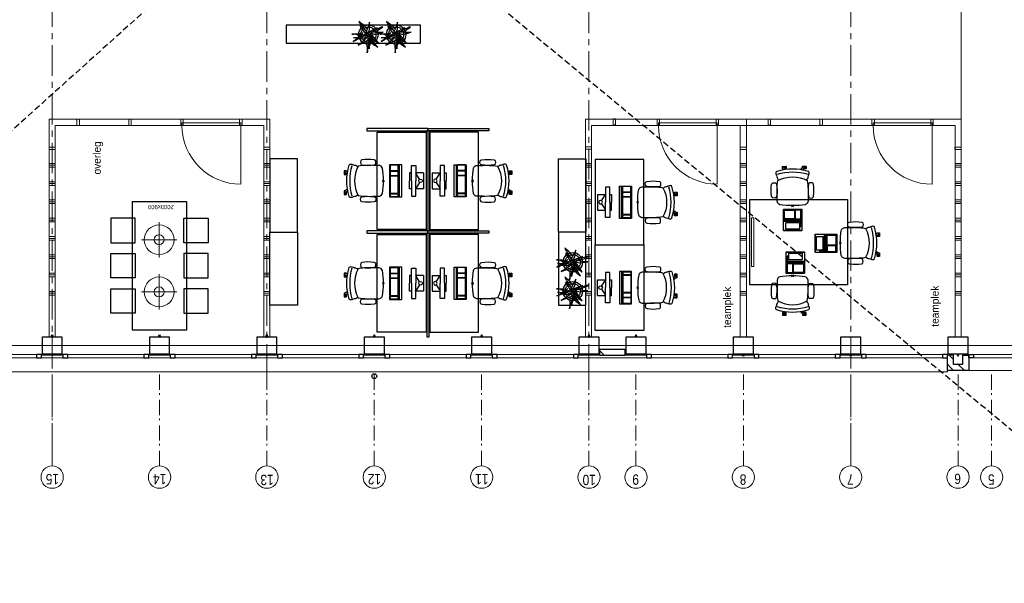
# Model space of a CAD drawing. Header units: millimetres. Extents: x -88840 to 85996, y -16279 to 104709.
# Tile 59 of 184: x 61748 to 77888, y 21915 to 31158. Entities that reach past the tile are written whole.
import ezdxf

# ---------------------------------------------------------------- set-up
doc = ezdxf.new("R2010")
doc.units = ezdxf.units.MM
doc.header["$LTSCALE"] = 400
doc.header["$PDMODE"] = 3
doc.header["$PDSIZE"] = 15
for name, pattern in [('CENTER', [2, 1.25, -0.25, 0.25, -0.25]), ('HIDDEN', [0.375, 0.25, -0.125]), ('STYLE_06', [1.041641, 0.625, -0.208282, 0.069427, -0.138931])]:
    doc.linetypes.add(name, pattern=pattern)
for name, color, linetype in [('-gd', 2, 'Continuous'), ('-ve', 2, 'HIDDEN'), ('inlay', 6, 'Continuous'), ('inr', 4, 'Continuous'), ('plant', 114, 'Continuous'), ('plat', 5, 'Continuous'), ('sona-s008_ip0', 7, 'Continuous'), ('stramien', 1, 'CENTER'), ('symbol', 1, 'Continuous'), ('timmerwerk-gd', 2, 'Continuous'), ('verlichting', 2, 'Continuous')]:
    doc.layers.add(name, color=color, linetype=linetype)
for name, color, linetype, lineweight in [('Binnenkozijnen', 140, 'Continuous', 15), ('Buitenkozijnen', 140, 'Continuous', 15), ('mat-baksteen', 5, 'Continuous', 25), ('mat-beton (ihwg)', 5, 'Continuous', 25), ('None', 7, 'Continuous', 9)]:
    doc.layers.add(name, color=color, linetype=linetype, lineweight=lineweight)
doc.styles.add('Arial Narrow', font='ARIALN.TTF', dxfattribs={"height": 222.25})
doc.styles.add('s100', font='stylu.ttf', dxfattribs={"height": 100})

# ---------------------------------------------------------------- blocks, each defined once
blk = doc.blocks.new('Kolom 280x320')
at = {"layer": 'mat-beton (ihwg)', "lineweight": 25}
blk.add_lwpolyline([(-300, 160), (-20, 160), (-20, -160), (-300, -160)], close=True, dxfattribs=at)
at = {"layer": 'None', "color": 92, "linetype": 'Continuous', "lineweight": 5}
blk.add_point((0, 0), dxfattribs=at)
blk = doc.blocks.new('*X913')
at = {"layer": 'None', "lineweight": 9}
for p, q in [((-16689, -34367), (-16638, -34316)), ((-16689, -34543), (-16589, -34443))]:
    blk.add_line(p, q, dxfattribs=at)
blk = doc.blocks.new('*X914')
at = {"layer": 'None', "lineweight": 9}
for p, q in [((-16638, -34316), (-16587, -34265)), ((-16511, -34365), (-16439, -34293))]:
    blk.add_line(p, q, dxfattribs=at)
blk = doc.blocks.new('*X916')
at = {"layer": 'None', "lineweight": 9}
blk.add_line((-16439, -28636), (-16368, -28565), dxfattribs=at)
blk = doc.blocks.new('Gevelpui best 1410 (2D)')
at = {"layer": 'Buitenkozijnen', "lineweight": 15}
for p, q in [((-260, 0), (-260, -1410)), ((-260, 0), (-210, 0)), ((-210, 0), (-210, -1410)), ((-260, -1410), (-210, -1410))]:
    blk.add_line(p, q, dxfattribs=at)
at = {"layer": 'Buitenkozijnen', "color": 92, "lineweight": 25}
for points in [[(-260, 0), (-210, 0), (-210, -80), (-260, -80)], [(-260, -1330), (-210, -1330), (-210, -1410), (-260, -1410)]]:
    blk.add_lwpolyline(points, close=True, dxfattribs=at)
at = {"layer": 'None', "color": 43, "linetype": 'Continuous', "lineweight": 9}
blk.add_line((-410, 15), (-410, -1425), dxfattribs=at)
blk = doc.blocks.new('*U45')
at = {"layer": 'Buitenkozijnen', "lineweight": 15}
for p, q in [((-10, 0), (-10, -1960)), ((-10, 0), (40, 0)), ((40, 0), (40, -1960)), ((-10, -1960), (40, -1960))]:
    blk.add_line(p, q, dxfattribs=at)
blk = doc.blocks.new('Gevelpui best 1960')
at = {"layer": 'Buitenkozijnen', "color": 43, "lineweight": 9}
blk.add_line((250, 0), (250, -1960), dxfattribs=at)
at = {"layer": 'Buitenkozijnen', "color": 92, "lineweight": 25}
for points in [[(-10, 0), (40, 0), (40, -80), (-10, -80)], [(-10, -1880), (40, -1880), (40, -1960), (-10, -1960)]]:
    blk.add_lwpolyline(points, close=True, dxfattribs=at)
at = {"layer": 'Buitenkozijnen'}
blk.add_blockref('*U45', (0, 0), dxfattribs=at)
blk = doc.blocks.new('HWA')
at = {"layer": 'None', "color": 92, "linetype": 'Continuous', "lineweight": 25}
blk.add_circle((0, -74), 40, dxfattribs=at)
blk = doc.blocks.new('SONA-S008_B2')
at = {"layer": '-gd'}
blk.add_open_spline([(-253, -510), (-88, -560), (88, -560), (253, -510)], degree=3, dxfattribs=at)
for points in [[(-207, -16), (-79, 5), (80, 5), (207, -16)], [(-343, -154), (-353, -221), (-352, -288), (-343, -355)], [(-325, -126), (-337, -132), (-340, -141), (-343, -154)], [(-278, -126), (-288, -121), (-315, -121), (-325, -126)], [(-261, -154), (-263, -141), (-266, -132), (-278, -126)], [(-261, -355), (-252, -288), (-250, -221), (-261, -154)], [(-253, -272), (-257, -207), (-252, -139), (-253, -74)], [(-253, -74), (-253, -52), (-233, -20), (-207, -16)], [(207, -16), (233, -20), (253, -52), (253, -74)], [(261, -355), (252, -288), (250, -221), (261, -154)], [(253, -74), (252, -139), (257, -207), (253, -272)], [(261, -154), (263, -141), (266, -132), (278, -126)], [(278, -126), (288, -121), (315, -121), (325, -126)], [(325, -126), (337, -132), (340, -141), (343, -154)], [(343, -154), (353, -221), (352, -288), (343, -355)], [(-255, -304), (-254, -304), (-253, -305), (-252, -305)], [(-239, -412), (-253, -366), (-250, -319), (-253, -272)], [(253, -272), (250, -319), (253, -366), (239, -412)], [(252, -298), (253, -297), (254, -297), (255, -297)], [(-343, -355), (-341, -363), (-334, -370), (-326, -372)], [(-326, -372), (-310, -376), (-293, -376), (-277, -372)], [(-277, -372), (-270, -370), (-262, -363), (-261, -355)], [(-256, -474), (-255, -489), (-270, -500), (-272, -515)], [(-251, -332), (-253, -332), (-255, -331), (-258, -330)], [(-227, -418), (-247, -437), (-256, -455), (-256, -474)], [(239, -412), (95, -494), (-95, -494), (-239, -412)], [(256, -474), (256, -455), (247, -437), (227, -418)], [(257, -323), (255, -324), (253, -324), (251, -325)], [(272, -515), (270, -500), (255, -489), (256, -474)], [(277, -372), (270, -370), (262, -363), (261, -355)], [(326, -372), (310, -376), (293, -376), (277, -372)], [(343, -355), (341, -363), (334, -370), (326, -372)], [(-272, -515), (-274, -534), (-274, -556), (-259, -560)], [(-259, -560), (-77, -614), (79, -614), (259, -560)], [(-222, -607), (-222, -605), (-221, -603), (-219, -603)], [(-222, -615), (-222, -615), (-222, -607), (-222, -607)], [(-219, -615), (-219, -615), (-222, -615), (-222, -615)], [(-222, -630), (-222, -630), (-222, -618), (-222, -618)], [(-222, -618), (-222, -618), (-199, -618), (-199, -618)], [(-199, -630), (-199, -630), (-222, -630), (-222, -630)], [(-222, -641), (-222, -641), (-222, -633), (-222, -633)], [(-222, -633), (-222, -633), (-219, -633), (-219, -633)], [(-219, -645), (-221, -645), (-222, -643), (-222, -641)], [(-219, -603), (-219, -603), (-192, -603), (-177, -603)], [(-199, -615), (-199, -615), (-219, -615), (-219, -615)], [(-219, -633), (-219, -633), (-199, -633), (-199, -633)], [(-167, -645), (-167, -645), (-219, -645), (-219, -645)], [(-199, -618), (-199, -618), (-199, -615), (-199, -615)], [(-199, -615), (-199, -615), (-187, -615), (-187, -615)], [(-199, -618), (-199, -618), (-189, -618), (-187, -618)], [(-199, -633), (-199, -633), (-199, -630), (-199, -630)], [(-199, -630), (-199, -630), (-187, -630), (-187, -630)], [(-199, -633), (-199, -633), (-187, -633), (-187, -633)], [(-183, -633), (-188, -629), (-190, -621), (-186, -615)], [(-185, -615), (-186, -615), (-187, -615), (-187, -615)], [(-187, -615), (-187, -615), (-187, -616), (-187, -617)], [(-186, -630), (-186, -630), (-187, -630), (-187, -630)], [(-187, -630), (-187, -630), (-187, -633), (-187, -633)], [(-187, -633), (-187, -633), (-185, -633), (-183, -633)], [(-186, -615), (-186, -615), (-176, -603), (-163, -584)], [(-165, -630), (-169, -636), (-177, -638), (-183, -633)], [(-183, -633), (-183, -633), (-183, -633), (-183, -633)], [(-167, -633), (-167, -633), (-166, -633), (-166, -633)], [(-163, -641), (-163, -643), (-165, -645), (-167, -645)], [(-166, -633), (-166, -633), (-163, -633), (-163, -633)], [(-135, -589), (-152, -614), (-165, -630), (-165, -630)], [(-163, -630), (-163, -630), (-163, -630), (-164, -630)], [(-163, -628), (-163, -629), (-163, -630), (-163, -630)], [(-163, -633), (-163, -633), (-163, -641), (-163, -641)], [(106, -607), (106, -605), (108, -603), (110, -603)], [(106, -615), (106, -615), (106, -607), (106, -607)], [(110, -615), (110, -615), (106, -615), (106, -615)], [(106, -630), (106, -630), (106, -618), (106, -618)], [(106, -618), (106, -618), (130, -618), (130, -618)], [(130, -630), (130, -630), (106, -630), (106, -630)], [(106, -641), (106, -641), (106, -633), (106, -633)], [(106, -633), (106, -633), (110, -633), (110, -633)], [(110, -645), (108, -645), (106, -643), (106, -641)], [(110, -603), (110, -603), (116, -603), (123, -603)], [(130, -615), (130, -615), (110, -615), (110, -615)], [(110, -633), (110, -633), (130, -633), (130, -633)], [(162, -644), (162, -644), (110, -645), (110, -645)], [(143, -630), (143, -630), (132, -615), (115, -592)], [(130, -618), (130, -618), (130, -615), (130, -615)], [(130, -615), (130, -615), (131, -615), (132, -615)], [(130, -618), (130, -618), (132, -618), (134, -618)], [(130, -633), (130, -633), (130, -630), (130, -630)], [(130, -630), (130, -630), (142, -630), (142, -630)], [(130, -633), (130, -633), (142, -633), (142, -633)], [(143, -630), (142, -630), (142, -630), (142, -630)], [(142, -630), (142, -630), (142, -633), (142, -633)], [(142, -633), (142, -633), (143, -633), (145, -633)], [(161, -633), (155, -637), (147, -636), (143, -630)], [(144, -587), (156, -604), (164, -615), (164, -615)], [(155, -603), (159, -603), (162, -603), (162, -603)], [(164, -615), (168, -621), (167, -629), (161, -633)], [(161, -633), (161, -633), (161, -633), (161, -633)], [(162, -603), (164, -603), (166, -605), (166, -607)], [(162, -633), (162, -633), (162, -633), (162, -633)], [(162, -633), (162, -633), (166, -633), (166, -633)], [(166, -641), (166, -643), (164, -644), (162, -644)], [(166, -615), (166, -615), (165, -615), (164, -615)], [(166, -630), (166, -630), (165, -630), (164, -630)], [(165, -618), (166, -618), (166, -618), (166, -618)], [(166, -607), (166, -607), (166, -615), (166, -615)], [(166, -618), (166, -618), (166, -619), (166, -620)], [(166, -626), (166, -628), (166, -630), (166, -630)], [(166, -633), (166, -633), (166, -641), (166, -641)], [(259, -560), (274, -556), (274, -534), (272, -515)]]:
    blk.add_open_spline(points, degree=3)
at = {"layer": 'sona-s008_ip0'}
blk.add_point((0, 0), dxfattribs=at)
blk = doc.blocks.new('SYMB-CMP4_B2')
for p, q in [((-130, 558), (130, 558)), ((-130, 558), (-130, 428)), ((-25, 492), (-125, 428)), ((25, 492), (125, 428)), ((130, 558), (130, 428)), ((-250, 358), (-250, 428)), ((-250, 428), (0, 428)), ((0, 358), (-250, 358)), ((-130, 358), (-130, 328)), ((-130, 328), (0, 328)), ((250, 428), (0, 428)), ((0, 358), (250, 358)), ((130, 328), (0, 328)), ((130, 358), (130, 328)), ((250, 358), (250, 428)), ((265, 200), (-265, 200)), ((-265, 200), (-265, 0)), ((265, 163), (-265, 163)), ((265, 0), (265, 200)), ((-265, 0), (265, 0)), ((-167, 142), (-260, 142)), ((-260, 13), (-260, 142)), ((-167, 13), (-260, 13)), ((-167, 13), (-167, 142)), ((-88, 142), (-159, 142)), ((-159, 13), (-159, 142)), ((-88, 13), (-159, 13)), ((-88, 13), (-88, 142)), ((200, 142), (-82, 142)), ((-82, 13), (-82, 142)), ((200, 13), (-82, 13)), ((200, 13), (200, 142)), ((255, 142), (212, 142)), ((212, 13), (212, 142)), ((255, 13), (212, 13)), ((255, 13), (255, 142))]:
    blk.add_line(p, q)
blk.add_circle((0, 508), 30)
blk = doc.blocks.new('symb-LPTP_b2')
for p, q in [((150, 0), (-150, 0)), ((-150, 0), (-150, -155)), ((150, -155), (150, 0)), ((150, -5), (-150, -5)), ((150, -155), (-150, -155)), ((150, -160), (-150, -160)), ((-150, -160), (-150, -355)), ((-110, -25), (-110, -129)), ((110, -25), (-110, -25)), ((110, -129), (-110, -129)), ((110, -129), (110, -25)), ((150, -355), (150, -160)), ((-150, -355), (150, -355))]:
    blk.add_line(p, q)
for points in [[(-130, -158, 10, 10, 0), (-111, -158, 10, 10, 0)], [(130, -158, 10, 10, 0), (111, -158, 10, 10, 0)]]:
    blk.add_lwpolyline(points, format="xyseb")
for points in [[(126, -70), (134, -70), (134, -92), (126, -92)], [(128, -72), (132, -72), (132, -90), (128, -90)], [(-135, -175), (135, -175), (135, -189), (-135, -189)], [(32, -199), (-135, -199), (-135, -340), (32, -340)], [(42, -199), (135, -199), (135, -340), (42, -340)]]:
    blk.add_lwpolyline(points, close=True)
for radius in [12.6, 7.57]:
    blk.add_circle((130, -124), radius)
blk = doc.blocks.new('hangende bloembak')
at = {"linetype": 'Continuous'}
blk.add_point((26, 5), dxfattribs=at)
at = {"layer": 'plant'}
for points in [[(46, 142), (17, 191), (-40, 249), (-78, 301), (-150, 361), (-202, 393), (-268, 427), (-314, 462), (-272, 413), (-134, 243), (-87, 186), (-41, 125), (-15, 94), (5, 93), (22, 68), (-6, 132), (-38, 194), (-73, 256), (-108, 310), (-84, 276), (-28, 224), (54, 135)], [(28, 141), (25, 199), (18, 272), (8, 354), (3, 421), (-3, 478), (2, 527), (-10, 450), (-27, 369), (-45, 279), (-63, 202), (-62, 118), (-37, 54), (-35, 34)], [(28, 141), (25, 199), (18, 272), (8, 354), (3, 421), (-3, 478), (2, 527), (-10, 450), (-27, 369), (-45, 279), (-63, 202), (-62, 118), (-37, 54), (-35, 34)], [(92, 281), (90, 340), (82, 413), (72, 495), (67, 561), (61, 618), (66, 668), (54, 591), (37, 509), (19, 420), (2, 343), (3, 258), (27, 194), (29, 174)], [(92, 281), (90, 340), (82, 413), (72, 495), (67, 561), (61, 618), (66, 668), (54, 591), (37, 509), (19, 420), (2, 343), (3, 258), (27, 194), (29, 174)], [(44, 74), (79, 112), (118, 155), (178, 215), (229, 256), (273, 296), (316, 332), (346, 357), (403, 397), (333, 360), (276, 327), (196, 293), (136, 259), (69, 215), (24, 181), (4, 161)], [(5, -2), (-24, 47), (-81, 105), (-119, 156), (-191, 216), (-243, 248), (-309, 282), (-355, 318), (-313, 268), (-175, 98), (-128, 41), (-82, -19), (-56, -50), (-36, -52), (-19, -76), (-47, -13), (-79, 49), (-114, 111), (-149, 165), (-125, 131), (-69, 79), (13, -9)], [(-6, 68), (42, 87), (111, 99), (175, 95), (279, 80), (350, 54), (399, 35), (443, 7), (481, -4), (416, 7), (329, 17), (227, 33), (135, 37), (68, 28), (-1, 15)], [(-6, 68), (42, 87), (111, 99), (175, 95), (279, 80), (350, 54), (399, 35), (443, 7), (481, -4), (416, 7), (329, 17), (227, 33), (135, 37), (68, 28), (-1, 15)], [(29, -36), (79, -98), (143, -160), (204, -202), (268, -250), (330, -299), (318, -254), (256, -185), (194, -109), (138, -34), (92, 18), (61, 43)], [(29, -36), (79, -98), (143, -160), (204, -202), (268, -250), (330, -299), (318, -254), (256, -185), (194, -109), (138, -34), (92, 18), (61, 43)], [(61, 105), (106, 127), (227, 169), (289, 166), (340, 142), (404, 137), (458, 120), (516, 119), (576, 124), (520, 114), (443, 110), (374, 102), (313, 99), (272, 102), (218, 93)], [(113, -23), (157, -1), (279, 41), (340, 38), (391, 15), (455, 9), (510, -8), (568, -9), (627, -4), (571, -13), (494, -18), (425, -25), (364, -29), (323, -25), (270, -35)], [(113, -23), (157, -1), (279, 41), (340, 38), (391, 15), (455, 9), (510, -8), (568, -9), (627, -4), (571, -13), (494, -18), (425, -25), (364, -29), (323, -25), (270, -35)], [(220, -65), (255, -28), (294, 16), (354, 76), (405, 117), (449, 157), (492, 193), (521, 218), (579, 258), (509, 221), (452, 188), (372, 154), (311, 120), (245, 76), (200, 42), (180, 22)], [(220, -65), (255, -28), (294, 16), (354, 76), (405, 117), (449, 157), (492, 193), (521, 218), (579, 258), (509, 221), (452, 188), (372, 154), (311, 120), (245, 76), (200, 42), (180, 22)], [(-32, -47), (-106, -28), (-185, -8), (-273, -12), (-347, -30), (-412, -50), (-473, -72), (-516, -87), (-435, -70), (-335, -67), (-235, -69), (-139, -82), (-74, -96)], [(-32, -47), (-106, -28), (-185, -8), (-273, -12), (-347, -30), (-412, -50), (-473, -72), (-516, -87), (-435, -70), (-335, -67), (-235, -69), (-139, -82), (-74, -96)], [(-154, -96), (-203, -112), (-261, -135), (-322, -159), (-375, -190), (-424, -221), (-459, -247), (-499, -281), (-437, -261), (-348, -221), (-271, -197), (-223, -182), (-184, -170)], [(-30, -27), (-87, -62), (-124, -94), (-164, -136), (-218, -179), (-241, -201), (-293, -245), (-218, -201), (-143, -164), (-64, -122), (-9, -84), (30, -62), (73, -40), (97, -35), (56, -54), (10, -94), (1, -131), (-17, -198), (-27, -260), (-26, -337), (-20, -394), (-20, -446), (-4, -400), (18, -316), (50, -248), (78, -169), (107, -94), (127, -46), (120, -12)], [(79, -214), (130, -277), (193, -339), (254, -381), (318, -428), (381, -478), (368, -433), (307, -364), (244, -288), (189, -213), (143, -161), (112, -136)]]:
    blk.add_lwpolyline(points, dxfattribs=at)
at = {"layer": 'timmerwerk-gd', "linetype": 'Continuous'}
for radius in [353, 277]:
    blk.add_circle((26, 5), radius, dxfattribs=at)
blk = doc.blocks.new('lamp02')
at = {"layer": 'verlichting', "lineweight": 0}
for q in [(0, 555.36), (555.36, 0), (0, -555.36), (-555.36, 0)]:
    blk.add_line((0, 0), q, dxfattribs=at)
for radius in [468, 156]:
    blk.add_circle((0, 0), radius, dxfattribs=at)

msp = doc.modelspace()

# ---------------------------------------------------------------- linework, layer by layer
at = {"layer": '-ve'}
for p, q in [((80134.38545, 46000.77166), (53369.57514, 21914.92122)), ((53236.41707, 44936.20375), (80400.70161, 22447.20518))]:
    msp.add_line(p, q, dxfattribs=at)
at = {"linetype": 'Continuous', "lineweight": 0, "flags": 128}
msp.add_lwpolyline([(49800.2844, 38825.04674), (49800.2844, 31360.04674), (50060.2844, 31360.04674), (50060.2844, 25815.00611), (84860.32504, 25815.00611), (84860.32504, 31235.04674), (79334.91408, 31235.04674), (79334.91408, 33695.04674), (77080.2844, 33695.04674), (77080.2844, 39115.08738), (49800.2844, 39115.08738), (49800.2844, 38825.04674)], dxfattribs=at)
at = {"layer": 'Binnenkozijnen', "color": 43, "linetype": 'Continuous', "lineweight": 9, "flags": 128}
msp.add_lwpolyline([(48375.2844, 25405.04674), (48375.2844, 25385.04674), (76955.2844, 25385.04674), (76955.2844, 25405.04674)], dxfattribs=at)
at = {"layer": 'Buitenkozijnen', "lineweight": 15}
for points in [[(62105.2844, 25615.00611), (62105.2844, 25655.04674), (62455.2844, 25655.04674), (62455.2844, 25615.00611)], [(63865.2844, 25615.00611), (63865.2844, 25655.04674), (64215.2844, 25655.04674), (64215.2844, 25615.00611)], [(65625.2844, 25615.00611), (65625.2844, 25655.04674), (65975.2844, 25655.04674), (65975.2844, 25615.00611)], [(67385.2844, 25615.00611), (67385.2844, 25655.04674), (67735.2844, 25655.04674), (67735.2844, 25615.00611)], [(69145.2844, 25615.00611), (69145.2844, 25655.04674), (69495.2844, 25655.04674), (69495.2844, 25615.00611)], [(70905.2844, 25615.00611), (70905.2844, 25655.04674), (72025.2844, 25655.04674), (72025.2844, 25615.00611)], [(73435.2844, 25615.00611), (73435.2844, 25655.04674), (73785.2844, 25655.04674), (73785.2844, 25615.00611)], [(75195.2844, 25615.00611), (75195.2844, 25655.04674), (75545.2844, 25655.04674), (75545.2844, 25615.00611)]]:
    msp.add_lwpolyline(points, close=True, dxfattribs=at)
at = {"layer": 'inlay', "lineweight": 0}
msp.add_line((77180.2844, 29525.04674), (77180.2844, 33495.04674), dxfattribs=at)
msp.add_lwpolyline([(73743.54691, 27907.81124), (73743.54691, 27107.81124), (73783.54691, 27107.81124), (73783.54691, 27907.81124)], close=True, dxfattribs=at)
at = {"layer": 'inr'}
for points in [[(68318.79876, 31070.14835), (66118.79876, 31070.14835), (66118.79876, 30770.14835), (68318.79876, 30770.14835)], [(67440.2844, 29335.04766), (68440.2844, 29335.04766), (68440.2844, 29375.04766), (67440.2844, 29375.04766)], [(69440.2844, 29335.04766), (68440.2844, 29335.04766), (68440.2844, 29375.04766), (69440.2844, 29375.04766)], [(68410.2844, 29315.04766), (68410.2844, 27715.04766), (67610.2844, 27715.04766), (67610.2844, 29315.04766)], [(68460.2844, 27695.04766), (68460.2844, 29335.04766), (68420.2844, 29335.04766), (68420.2844, 27695.04766)], [(68470.2844, 29315.04766), (68470.2844, 27715.04766), (69270.2844, 27715.04766), (69270.2844, 29315.04766)], [(65850.2844, 28875.04766), (65850.2844, 27675.04766), (66300.2844, 27675.04766), (66300.2844, 28875.04766)], [(71030.2844, 28875.04766), (71030.2844, 27675.04766), (70580.2844, 27675.04766), (70580.2844, 28875.04766)], [(71179.1341, 28863.26457), (71179.1341, 27463.26457), (71979.1341, 27463.26457), (71979.1341, 28863.26457)], [(63590.2844, 28171.65013), (63590.2844, 26071.65013), (64490.2844, 26071.65013), (64490.2844, 28171.65013)], [(73717.1894, 28207.81124), (75317.1894, 28207.81124), (75317.1894, 26807.81124), (73717.1894, 26807.81124)], [(63240.2844, 27500.49841), (63640.2844, 27500.49841), (63640.2844, 27900.49841), (63240.2844, 27900.49841)], [(64840.2844, 27500.49841), (64440.2844, 27500.49841), (64440.2844, 27900.49841), (64840.2844, 27900.49841)], [(65850.2844, 26475.04766), (65850.2844, 27675.04766), (66300.2844, 27675.04766), (66300.2844, 26475.04766)], [(67440.2844, 27655.04766), (68440.2844, 27655.04766), (68440.2844, 27695.04766), (67440.2844, 27695.04766)], [(68410.2844, 27635.04766), (68410.2844, 26035.04766), (67610.2844, 26035.04766), (67610.2844, 27635.04766)], [(68460.2844, 25955.04766), (68460.2844, 27655.04766), (68420.2844, 27655.04766), (68420.2844, 25955.04766)], [(69440.2844, 27655.04766), (68440.2844, 27655.04766), (68440.2844, 27695.04766), (69440.2844, 27695.04766)], [(68470.2844, 27635.04766), (68470.2844, 26035.04766), (69270.2844, 26035.04766), (69270.2844, 27635.04766)], [(71030.2844, 26475.04766), (71030.2844, 27675.04766), (70580.2844, 27675.04766), (70580.2844, 26475.04766)], [(71179.1341, 26063.26457), (71179.1341, 27463.26457), (71979.1341, 27463.26457), (71979.1341, 26063.26457)], [(63240.2844, 27321.65013), (63640.2844, 27321.65013), (63640.2844, 26921.65013), (63240.2844, 26921.65013)], [(64840.2844, 27321.65013), (64440.2844, 27321.65013), (64440.2844, 26921.65013), (64840.2844, 26921.65013)], [(63240.2844, 26742.80186), (63640.2844, 26742.80186), (63640.2844, 26342.80186), (63240.2844, 26342.80186)], [(64840.2844, 26742.80186), (64440.2844, 26742.80186), (64440.2844, 26342.80186), (64840.2844, 26342.80186)]]:
    msp.add_lwpolyline(points, close=True, dxfattribs=at)
at = {"layer": 'mat-baksteen', "lineweight": 25}
for p, q in [((71255.2844, 25755.04674), (71675.2844, 25755.04674)), ((71255.2844, 25655.04674), (71255.2844, 25755.04674)), ((71675.2844, 25655.04674), (71675.2844, 25755.04674)), ((71255.2844, 25655.04674), (71675.2844, 25655.04674)), ((77055.2844, 25655.04674), (76955.2844, 25655.04674)), ((76955.2844, 25405.04674), (76955.2844, 25655.04674)), ((77055.2844, 25505.04674), (77055.2844, 25655.04674)), ((77205.2844, 25505.04674), (77055.2844, 25505.04674)), ((77205.2844, 25655.04674), (77205.2844, 25505.04674)), ((77205.2844, 25655.04674), (77305.2844, 25655.04674)), ((77305.2844, 25655.04674), (77305.2844, 25405.04674)), ((77305.2844, 25405.04674), (76955.2844, 25405.04674))]:
    msp.add_line(p, q, dxfattribs=at)
at = {"layer": 'None', "color": 7, "linetype": 'STYLE_06', "lineweight": 9}
for p, q in [((62280.2844, 23838.87002), (62280.2844, 25338.87002)), ((64040.2844, 23838.87002), (64040.2844, 25338.87002)), ((65800.2844, 23838.87002), (65800.2844, 25338.87002)), ((67560.2844, 23838.87002), (67560.2844, 25338.87002)), ((69320.2844, 23838.87002), (69320.2844, 25338.87002)), ((71080.2844, 23838.87002), (71080.2844, 25338.87002)), ((71850.2844, 23838.87002), (71850.2844, 25338.87002)), ((73610.2844, 23838.87002), (73610.2844, 25338.87002)), ((75370.2844, 23838.87002), (75370.2844, 25338.87002)), ((77130.2844, 23838.87002), (77130.2844, 25338.87002)), ((77680.2844, 23838.87002), (77680.2844, 25338.87002))]:
    msp.add_line(p, q, dxfattribs=at)
at = {"layer": 'None', "color": 43, "linetype": 'Continuous', "lineweight": 9}
for centre in [(62280.2844, 23656.2636), (64040.2844, 23656.2636), (65800.2844, 23656.2636), (67560.2844, 23656.2636), (69320.2844, 23656.2636), (71080.2844, 23656.2636), (71850.2844, 23656.2636), (73610.2844, 23656.2636), (75370.2844, 23656.2636), (77130.2844, 23656.2636), (77680.2844, 23656.2636)]:
    msp.add_circle(centre, 182.60642, dxfattribs=at)
at = {"layer": 'plat', "lineweight": 0}
for p, q in [((65850.2844, 29525.04674), (62230.2844, 29525.04674)), ((62230.2844, 28935.04674), (62230.2844, 29525.04674)), ((65750.2844, 29425.04674), (62330.2844, 29425.04674)), ((62330.2844, 28935.04674), (62330.2844, 29425.04674)), ((65373.7844, 28461.29554), (65373.7844, 29425.04674)), ((65750.2844, 29016.04674), (65750.2844, 29425.04674)), ((65750.2844, 28935.04674), (65750.2844, 29425.04674)), ((65850.2844, 29016.04674), (65850.2844, 29525.04674)), ((65850.2844, 28935.04674), (65850.2844, 29525.04674)), ((77180.2844, 29525.04674), (71020.84724, 29525.04674)), ((71020.84724, 29525.04674), (71020.84724, 29022.04674)), ((77180.2844, 29525.04674), (71030.2844, 29525.04674)), ((77080.2844, 29425.04674), (71120.84724, 29425.04674)), ((71120.84724, 29425.04674), (71120.84724, 29022.04674)), ((73560.2844, 29425.04674), (71130.2844, 29425.04674)), ((73183.7844, 28461.29554), (73183.7844, 29425.04674)), ((73560.2844, 28935.04674), (73560.2844, 29425.04674)), ((73560.2844, 29215.04638), (73560.2844, 29425.04674)), ((73660.2844, 28935.04674), (73660.2844, 29525.04674)), ((77080.2844, 29425.04674), (73660.2844, 29425.04674)), ((73660.2844, 29215.04638), (73660.2844, 29425.04674)), ((76703.7844, 28461.29554), (76703.7844, 29425.04674)), ((77080.2844, 28935.04674), (77080.2844, 29425.04674)), ((77080.2844, 29215.04638), (77080.2844, 29425.04674)), ((77180.2844, 28935.04674), (77180.2844, 29525.04674)), ((77180.2844, 29215.04638), (77180.2844, 29525.04674)), ((62230.2844, 29029.04674), (62230.2844, 25955.04674)), ((62230.2844, 29029.04674), (62330.2844, 29029.04674)), ((62330.2844, 29029.04674), (62330.2844, 25955.04674)), ((65750.2844, 29029.04674), (65750.2844, 25955.04674)), ((65750.2844, 29029.04674), (65850.2844, 29029.04674)), ((65850.2844, 29029.04674), (65850.2844, 25955.04674)), ((71120.84724, 29035.04674), (71020.84724, 29035.04674)), ((71020.84724, 25961.04674), (71020.84724, 29035.04674)), ((71120.84724, 25961.04674), (71120.84724, 29035.04674)), ((73560.2844, 29029.04674), (73560.2844, 25955.04674)), ((73560.2844, 29029.04674), (73660.2844, 29029.04674)), ((73660.2844, 29029.04674), (73660.2844, 25955.04674)), ((77080.2844, 29029.04674), (77080.2844, 25955.04674)), ((77080.2844, 29029.04674), (77180.2844, 29029.04674)), ((77180.2844, 29029.04674), (77180.2844, 25955.04674)), ((62330.2844, 28801.04674), (62230.2844, 28801.04674)), ((62330.2844, 28771.04674), (62230.2844, 28771.04674)), ((62330.2844, 28741.04674), (62230.2844, 28741.04674)), ((65850.2844, 28801.04674), (65750.2844, 28801.04674)), ((65850.2844, 28771.04674), (65750.2844, 28771.04674)), ((65850.2844, 28741.04674), (65750.2844, 28741.04674)), ((71120.84724, 28801.04674), (71020.84724, 28801.04674)), ((71120.84724, 28771.04674), (71020.84724, 28771.04674)), ((71120.84724, 28741.04674), (71020.84724, 28741.04674)), ((73660.2844, 28801.04674), (73560.2844, 28801.04674)), ((73660.2844, 28771.04674), (73560.2844, 28771.04674)), ((73660.2844, 28741.04674), (73560.2844, 28741.04674)), ((77180.2844, 28801.04674), (77080.2844, 28801.04674)), ((77180.2844, 28771.04674), (77080.2844, 28771.04674)), ((77180.2844, 28741.04674), (77080.2844, 28741.04674)), ((62330.2844, 28501.04674), (62230.2844, 28501.04674)), ((62330.2844, 28471.04674), (62230.2844, 28471.04674)), ((62330.2844, 28441.04674), (62230.2844, 28441.04674)), ((65850.2844, 28501.04674), (65750.2844, 28501.04674)), ((65850.2844, 28471.04674), (65750.2844, 28471.04674)), ((65850.2844, 28441.04674), (65750.2844, 28441.04674)), ((71120.84724, 28501.04674), (71020.84724, 28501.04674)), ((71120.84724, 28471.04674), (71020.84724, 28471.04674)), ((71120.84724, 28441.04674), (71020.84724, 28441.04674)), ((73660.2844, 28501.04674), (73560.2844, 28501.04674)), ((73660.2844, 28471.04674), (73560.2844, 28471.04674)), ((73660.2844, 28441.04674), (73560.2844, 28441.04674)), ((77180.2844, 28501.04674), (77080.2844, 28501.04674)), ((77180.2844, 28471.04674), (77080.2844, 28471.04674)), ((77180.2844, 28441.04674), (77080.2844, 28441.04674)), ((62330.2844, 28201.04674), (62230.2844, 28201.04674)), ((62330.2844, 28171.04674), (62230.2844, 28171.04674)), ((62330.2844, 28141.04674), (62230.2844, 28141.04674)), ((65850.2844, 28201.04674), (65750.2844, 28201.04674)), ((65850.2844, 28171.04674), (65750.2844, 28171.04674)), ((65850.2844, 28141.04674), (65750.2844, 28141.04674)), ((71120.84724, 28201.04674), (71020.84724, 28201.04674)), ((71120.84724, 28171.04674), (71020.84724, 28171.04674)), ((71120.84724, 28141.04674), (71020.84724, 28141.04674)), ((73660.2844, 28201.04674), (73560.2844, 28201.04674)), ((73660.2844, 28171.04674), (73560.2844, 28171.04674)), ((73660.2844, 28141.04674), (73560.2844, 28141.04674)), ((77180.2844, 28201.04674), (77080.2844, 28201.04674)), ((77180.2844, 28171.04674), (77080.2844, 28171.04674)), ((77180.2844, 28141.04674), (77080.2844, 28141.04674)), ((62330.2844, 27901.04674), (62230.2844, 27901.04674)), ((62330.2844, 27871.04674), (62230.2844, 27871.04674)), ((62330.2844, 27841.04674), (62230.2844, 27841.04674)), ((65850.2844, 27901.04674), (65750.2844, 27901.04674)), ((65850.2844, 27871.04674), (65750.2844, 27871.04674)), ((65850.2844, 27841.04674), (65750.2844, 27841.04674)), ((71120.84724, 27901.04674), (71020.84724, 27901.04674)), ((71120.84724, 27871.04674), (71020.84724, 27871.04674)), ((71120.84724, 27841.04674), (71020.84724, 27841.04674)), ((73660.2844, 27901.04674), (73560.2844, 27901.04674)), ((73660.2844, 27871.04674), (73560.2844, 27871.04674)), ((73660.2844, 27841.04674), (73560.2844, 27841.04674)), ((77180.2844, 27901.04674), (77080.2844, 27901.04674)), ((77180.2844, 27871.04674), (77080.2844, 27871.04674)), ((77180.2844, 27841.04674), (77080.2844, 27841.04674)), ((62330.2844, 27601.04674), (62230.2844, 27601.04674)), ((65850.2844, 27601.04674), (65750.2844, 27601.04674)), ((71120.84724, 27601.04674), (71020.84724, 27601.04674)), ((73660.2844, 27601.04674), (73560.2844, 27601.04674)), ((77180.2844, 27601.04674), (77080.2844, 27601.04674)), ((62330.2844, 27571.04674), (62230.2844, 27571.04674)), ((62330.2844, 27541.04674), (62230.2844, 27541.04674)), ((65850.2844, 27571.04674), (65750.2844, 27571.04674)), ((65850.2844, 27541.04674), (65750.2844, 27541.04674)), ((71120.84724, 27571.04674), (71020.84724, 27571.04674)), ((71120.84724, 27541.04674), (71020.84724, 27541.04674)), ((73660.2844, 27571.04674), (73560.2844, 27571.04674)), ((73660.2844, 27541.04674), (73560.2844, 27541.04674)), ((77180.2844, 27571.04674), (77080.2844, 27571.04674)), ((77180.2844, 27541.04674), (77080.2844, 27541.04674)), ((62330.2844, 27301.04674), (62230.2844, 27301.04674)), ((65850.2844, 27301.04674), (65750.2844, 27301.04674)), ((71120.84724, 27301.04674), (71020.84724, 27301.04674)), ((73660.2844, 27301.04674), (73560.2844, 27301.04674)), ((77180.2844, 27301.04674), (77080.2844, 27301.04674)), ((62330.2844, 27271.04674), (62230.2844, 27271.04674)), ((62330.2844, 27241.04674), (62230.2844, 27241.04674)), ((65850.2844, 27271.04674), (65750.2844, 27271.04674)), ((65850.2844, 27241.04674), (65750.2844, 27241.04674)), ((71120.84724, 27271.04674), (71020.84724, 27271.04674)), ((71120.84724, 27241.04674), (71020.84724, 27241.04674)), ((73660.2844, 27271.04674), (73560.2844, 27271.04674)), ((73660.2844, 27241.04674), (73560.2844, 27241.04674)), ((77180.2844, 27271.04674), (77080.2844, 27271.04674)), ((77180.2844, 27241.04674), (77080.2844, 27241.04674)), ((62330.2844, 27001.04674), (62230.2844, 27001.04674)), ((62330.2844, 26971.04674), (62230.2844, 26971.04674)), ((65850.2844, 27001.04674), (65750.2844, 27001.04674)), ((65850.2844, 26971.04674), (65750.2844, 26971.04674)), ((71120.84724, 27001.04674), (71020.84724, 27001.04674)), ((71120.84724, 26971.04674), (71020.84724, 26971.04674)), ((73660.2844, 27001.04674), (73560.2844, 27001.04674)), ((73660.2844, 26971.04674), (73560.2844, 26971.04674)), ((77180.2844, 27001.04674), (77080.2844, 27001.04674)), ((77180.2844, 26971.04674), (77080.2844, 26971.04674)), ((62330.2844, 26941.04674), (62230.2844, 26941.04674)), ((65850.2844, 26941.04674), (65750.2844, 26941.04674)), ((71120.84724, 26941.04674), (71020.84724, 26941.04674)), ((73660.2844, 26941.04674), (73560.2844, 26941.04674)), ((77180.2844, 26941.04674), (77080.2844, 26941.04674)), ((62330.2844, 26701.04674), (62230.2844, 26701.04674)), ((62330.2844, 26671.04674), (62230.2844, 26671.04674)), ((62330.2844, 26641.04674), (62230.2844, 26641.04674)), ((65850.2844, 26701.04674), (65750.2844, 26701.04674)), ((65850.2844, 26671.04674), (65750.2844, 26671.04674)), ((65850.2844, 26641.04674), (65750.2844, 26641.04674)), ((71120.84724, 26701.04674), (71020.84724, 26701.04674)), ((71120.84724, 26671.04674), (71020.84724, 26671.04674)), ((71120.84724, 26641.04674), (71020.84724, 26641.04674)), ((73660.2844, 26701.04674), (73560.2844, 26701.04674)), ((73660.2844, 26671.04674), (73560.2844, 26671.04674)), ((73660.2844, 26641.04674), (73560.2844, 26641.04674)), ((77180.2844, 26701.04674), (77080.2844, 26701.04674)), ((77180.2844, 26671.04674), (77080.2844, 26671.04674)), ((77180.2844, 26641.04674), (77080.2844, 26641.04674))]:
    msp.add_line(p, q, dxfattribs=at)
for points in [[(62686.7844, 29425.04674), (62686.7844, 29525.04674), (62726.7844, 29525.04674), (62726.7844, 29425.04674)], [(63536.7844, 29425.04674), (63536.7844, 29525.04674), (63576.7844, 29525.04674), (63576.7844, 29425.04674)], [(64387.7844, 29425.04674), (64427.7844, 29425.04674), (64427.7844, 29525.04674), (64387.7844, 29525.04674)], [(64387.7844, 29425.04674), (64387.7844, 29525.04674), (64427.7844, 29525.04674), (64427.7844, 29425.04674)], [(64407.7844, 29425.04674), (65373.7844, 29425.04674), (65373.7844, 29465.04674), (64407.7844, 29465.04674)], [(65353.7844, 29425.04674), (65393.7844, 29425.04674), (65393.7844, 29525.04674), (65353.7844, 29525.04674)], [(65353.7844, 29425.04674), (65353.7844, 29525.04674), (65393.7844, 29525.04674), (65393.7844, 29425.04674)], [(71477.34724, 29431.04674), (71477.34724, 29531.04674), (71517.34724, 29531.04674), (71517.34724, 29431.04674)], [(72197.7844, 29425.04674), (72237.7844, 29425.04674), (72237.7844, 29525.04674), (72197.7844, 29525.04674)], [(72217.7844, 29425.04674), (73183.7844, 29425.04674), (73183.7844, 29465.04674), (72217.7844, 29465.04674)], [(73163.7844, 29425.04674), (73203.7844, 29425.04674), (73203.7844, 29525.04674), (73163.7844, 29525.04674)], [(73164.7844, 29426.04674), (73164.7844, 29526.04674), (73204.7844, 29526.04674), (73204.7844, 29426.04674)], [(74015.7844, 29426.04674), (74015.7844, 29526.04674), (74055.7844, 29526.04674), (74055.7844, 29426.04674)], [(74866.7844, 29426.04674), (74866.7844, 29526.04674), (74906.7844, 29526.04674), (74906.7844, 29426.04674)], [(75717.7844, 29426.04674), (75717.7844, 29526.04674), (75757.7844, 29526.04674), (75757.7844, 29426.04674)], [(75717.7844, 29425.04674), (75757.7844, 29425.04674), (75757.7844, 29525.04674), (75717.7844, 29525.04674)], [(75737.7844, 29425.04674), (76703.7844, 29425.04674), (76703.7844, 29465.04674), (75737.7844, 29465.04674)], [(76683.7844, 29425.04674), (76723.7844, 29425.04674), (76723.7844, 29525.04674), (76683.7844, 29525.04674)], [(76683.7844, 29425.04674), (76683.7844, 29525.04674), (76723.7844, 29525.04674), (76723.7844, 29425.04674)], [(62230.7844, 29029.04674), (62330.7844, 29029.04674), (62330.7844, 29069.04674), (62230.7844, 29069.04674)], [(65849.7844, 29029.04674), (65749.7844, 29029.04674), (65749.7844, 29069.04674), (65849.7844, 29069.04674)], [(71021.34724, 29035.04674), (71121.34724, 29035.04674), (71121.34724, 29075.04674), (71021.34724, 29075.04674)], [(73660.2844, 29029.04674), (73560.2844, 29029.04674), (73560.2844, 29069.04674), (73660.2844, 29069.04674)], [(77179.7844, 29029.04674), (77079.7844, 29029.04674), (77079.7844, 29069.04674), (77179.7844, 29069.04674)]]:
    msp.add_lwpolyline(points, close=True, dxfattribs=at)
for centre in [(65373.7844, 29425.04674), (73183.7844, 29425.04674), (76703.7844, 29425.04674)]:
    msp.add_arc(centre, 966, 180, 270, dxfattribs=at)
at = {"layer": 'stramien', "lineweight": 0}
for p, q in [((62280.2844, 23838.87002), (62280.2844, 40442.50556)), ((65800.2844, 25338.87002), (65800.2844, 40442.50556)), ((71080.2844, 25338.87002), (71080.2844, 40442.50556)), ((75370.2844, 23838.87002), (75370.2844, 40442.50556))]:
    msp.add_line(p, q, dxfattribs=at)

# ---------------------------------------------------------------- block references
at = {"layer": 'Binnenkozijnen', "color": 7, "rotation": 270}
msp.add_blockref('Gevelpui best 1960', (79265.2844, 25655.04674), dxfattribs=at)
at = {"layer": 'Buitenkozijnen', "color": 7, "xscale": -1, "rotation": 90}
for p in [(60695.2844, 25405.04674), (62455.2844, 25405.04674), (64215.2844, 25405.04674), (65975.2844, 25405.04674), (67735.2844, 25405.04674), (69495.2844, 25405.04674), (72025.2844, 25405.04674), (73785.2844, 25405.04674), (75545.2844, 25405.04674)]:
    msp.add_blockref('Gevelpui best 1410 (2D)', p, dxfattribs=at)
at = {"layer": 'inlay', "lineweight": 0, "xscale": 0.448, "yscale": 0.448, "zscale": 0.448}
for p, rotation in [((67475.7371, 30915.98519), 180), ((67931.47291, 30915.98519), 180), ((70826.9271, 27181.09855), 172.4417965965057), ((70826.9271, 26707.09855), 172.4417965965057)]:
    msp.add_blockref('hangende bloembak', p, dxfattribs=dict(at, rotation=rotation))
at = {"layer": 'inr', "xscale": -1}
for name, p, rotation in [('SONA-S008_B2', (67710.2844, 28515.04766), 270), ('symb-LPTP_b2', (74418.59502, 27694.99326), 180), ('symb-LPTP_b2', (74787.20309, 27490.51669), 90), ('SONA-S008_B2', (67710.2844, 26835.04766), 270), ('SONA-S008_B2', (71879.1341, 26763.26457), 90)]:
    msp.add_blockref(name, p, dxfattribs=dict(at, rotation=rotation))
at = {"layer": 'inr'}
for p, rotation in [((69170.2844, 28515.04766), 90), ((74417.1894, 28107.94214), 180), ((71879.1341, 28163.26457), 90), ((75199.10419, 27496.08091), 90), ((69170.2844, 26835.04766), 90)]:
    msp.add_blockref('SONA-S008_B2', p, dxfattribs=dict(at, rotation=rotation))
at = {"layer": 'inr', "xscale": -1}
for name, p in [('symb-LPTP_b2', (74463.87764, 27351.90077)), ('SONA-S008_B2', (74417.1894, 26957.77837))]:
    msp.add_blockref(name, p, dxfattribs=at)
at = {"layer": 'mat-baksteen', "rotation": 90}
for name in ['*X916', '*X914', '*X913']:
    msp.add_blockref(name, (42690.2844, 42093.98738), dxfattribs=at)
at = {"layer": 'mat-beton (ihwg)', "color": 7, "rotation": 270}
for p in [(73610.2844, 25655.04674), (75370.2844, 25655.04674), (77130.2844, 25655.04674)]:
    msp.add_blockref('Kolom 280x320', p, dxfattribs=at)
at = {"layer": 'None', "color": 7, "rotation": 90}
for p in [(62280.2844, 25975.04674), (64040.2844, 25975.04674), (65800.2844, 25975.04674), (67560.2844, 25975.04674), (69320.2844, 25975.04674), (71080.2844, 25975.04674), (71850.2844, 25975.04674), (71850.2844, 25975.04674)]:
    msp.add_blockref('Kolom 280x320', p, dxfattribs=at)
at = {"layer": 'None', "color": 7}
msp.add_blockref('HWA', (67560.2844, 25385.04674), dxfattribs=at)
at = {"layer": 'symbol'}
for p, rotation in [((67811.7731, 28515.04766), 269.9999999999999), ((67811.7731, 26835.04766), 269.9999999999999), ((71777.6454, 26763.26457), 90)]:
    msp.add_blockref('SYMB-CMP4_B2', p, dxfattribs=dict(at, rotation=rotation))
at = {"layer": 'symbol', "xscale": -1, "rotation": 90}
for p in [(69068.7957, 28515.04766), (71777.6454, 28163.26457), (69068.7957, 26835.04766)]:
    msp.add_blockref('SYMB-CMP4_B2', p, dxfattribs=at)
at = {"layer": 'verlichting', "lineweight": 0, "yscale": 0.5220071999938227, "zscale": 0.5220072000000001}
for p, xscale, rotation in [((64033.93007, 27549.20436), -0.5220072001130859, 90.00018926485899), ((64033.93007, 26694.09591), 0.5220072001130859, 89.999810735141)]:
    msp.add_blockref('lamp02', p, dxfattribs=dict(at, xscale=xscale, rotation=rotation))

# ---------------------------------------------------------------- texts
at = {"layer": 'None', "color": 8, "attachment_point": 1, "rotation": 180, "style": 'Arial Narrow'}
for s, insert, char_height in [('15', (62391.40796, 23537.69661), 169.333333), ('14', (64151.40796, 23537.69661), 169.333333), ('13', (65911.40796, 23525.06392), 169.333333), ('12', (67671.40796, 23537.69661), 169.333333), ('11', (69431.40796, 23537.69661), 169.333333), ('10', (71191.40796, 23525.06392), 169.333333), ('9', (71898.96774, 23531.38026), 169.33333), ('8', (73658.96774, 23531.38026), 169.33333), ('7', (75418.96774, 23531.38026), 169.33333), ('6', (77176.86064, 23543.50601), 169.33333), ('5', (77728.96774, 23531.38026), 169.33333)]:
    msp.add_mtext(s, dxfattribs=dict(at, insert=insert, char_height=char_height))
at = {"layer": 'plat', "style": 's100'}
for s, height, rotation, p in [('overleg ', 124.21728, 90, (63077.49516, 28618.78867)), ('2000x900', 69.561677, 180, (64274.34461, 28119.94502)), ('teamplek', 124.21728, 90, (73407.06204, 26104.14973)), ('teamplek', 124.21728, 90, (76812.69198, 26122.79213))]:
    msp.add_text(s, height=height, rotation=rotation, dxfattribs=at).set_placement(p)

doc.saveas('drawing.dxf')
